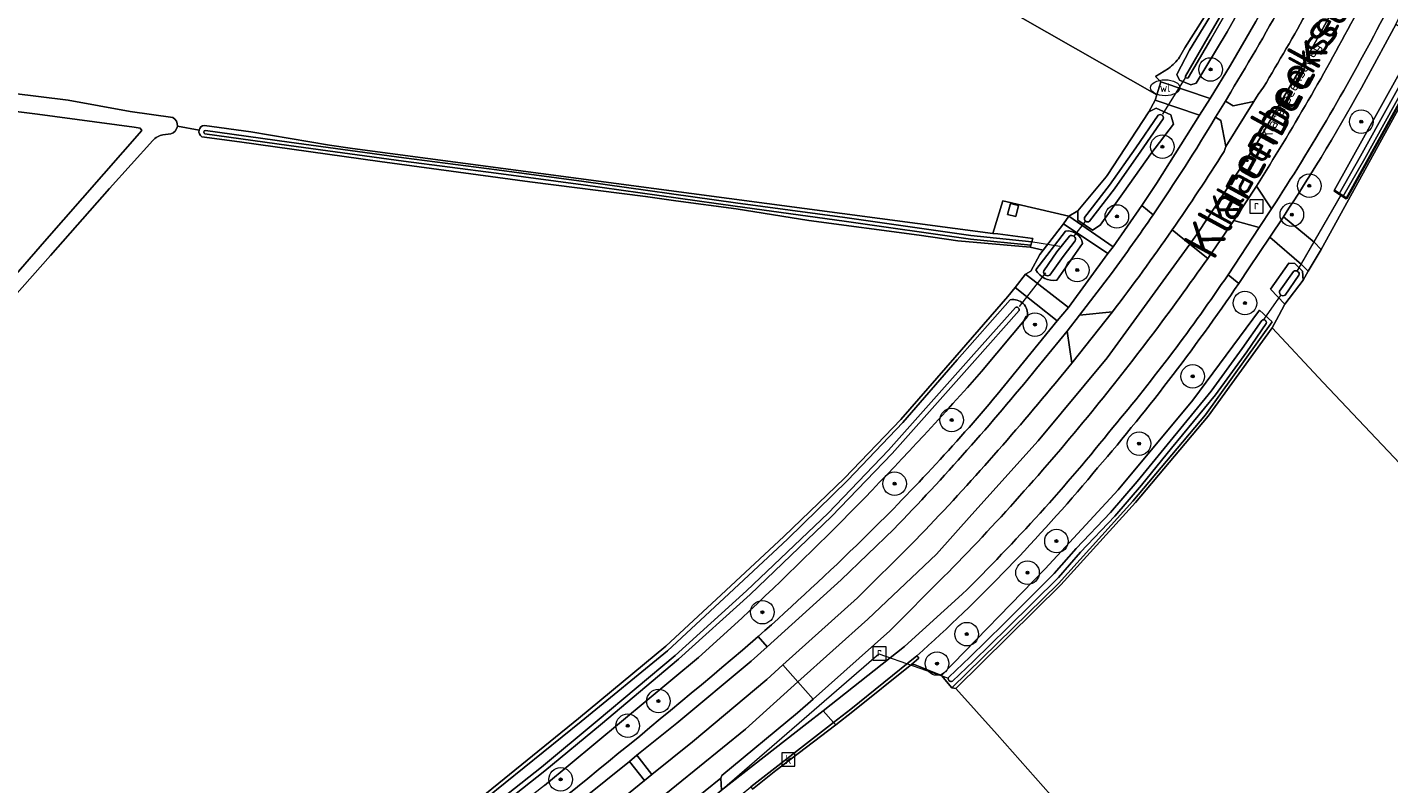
# Model space of a CAD drawing. Header units: metres. Extents: x 200031 to 204075, y 460125 to 464703.
# Tile 21 of 178: x 200345 to 200576, y 463369 to 463498. Entities that reach past the tile are written whole.
import ezdxf
from ezdxf.enums import TextEntityAlignment as Align

# ---------------------------------------------------------------- set-up
doc = ezdxf.new("R2010")
doc.units = ezdxf.units.M
doc.header["$LTSCALE"] = 2
doc.layers.get('0').update_dxf_attribs({"color": 253, "lineweight": 25})
for name, color, linetype, lineweight in [('B-WE-GK-BESCHOEIING-G', 253, 'GK-BESCHOEIING', 35), ('B-WE-GR-BOOM-S', 253, 'Continuous', 25), ('B-WE-GR-GRAS-GV', 253, 'Continuous', 13), ('B-WE-GR-HAAG-G', 253, 'GR-HAAG1', 13), ('B-WE-IE-TERREINAFSCHEIDING_KUNSTMATIG_HEKWERK-G', 253, 'IE-TERREINAFSCHEIDING-KUNSTMATIG', 18), ('B-WE-IE-TERREINAFSCHEIDING_KUNSTMATIG_HEKWERK_RASTER-G', 253, 'IE-TERREINAFSCHEIDING-KUNSTMATIG', 18), ('B-WE-KL-WATER-S', 253, 'Continuous', 25), ('B-WE-KW-KUNSTWERK_DUIKER-G', 253, 'Continuous', 18), ('B-WE-OG-BEBOUWING_LAGE TRAFO-GV', 253, 'Continuous', 18), ('B-WE-OG-TERREIN_ERF-GV', 253, 'Continuous', 18), ('B-WE-OG-TOPOGRAFIE-T18', 250, 'Continuous', 18), ('B-WE-OG-TOPOGRAFIE-T25_2000', 250, 'Continuous', 18), ('B-WE-OG-TOPOGRAFIE-T25_2500', 250, 'Continuous', 18), ('B-WE-OG-WATER_SLOOT-GV', 253, 'Continuous', 18), ('B-WE-OG-WEG-GV', 253, 'Continuous', 18), ('B-WE-RI-GWA_KOLK-S', 253, 'Continuous', 25), ('B-WE-RI-GWA_RIOOLPUT-S', 253, 'Continuous', 25), ('B-WE-VH-VERHARDING_ASFALT-GV', 253, 'Continuous', 18), ('B-WE-VH-VERHARDING_BETONSTRAATSTEEN-GV', 253, 'Continuous', 18)]:
    doc.layers.add(name, color=color, linetype=linetype, lineweight=lineweight)
doc.styles.add('NLCS-ISO', font='NLCS-ISO.ttf')
doc.styles.add('NLCS-ISO-M1000-T18', font='NLCS-ISO.ttf', dxfattribs={"height": 1.8})
doc.styles.add('NLCS-ISO-M2000-T25', font='NLCS-ISO.ttf', dxfattribs={"height": 5})
doc.styles.add('NLCS-ISO-M2500-T25', font='NLCS-ISO.ttf', dxfattribs={"height": 6.25})
doc.linetypes.add('GK-BESCHOEIING', pattern='A,30,-5,[1,NLCS.SHX,S=1,R=0,X=0,Y=0],-5', length=40)
doc.linetypes.add('GR-HAAG1', pattern='A,6,[176,NLCS.SHX,S=0.125,R=0,X=0,Y=0],-2', length=8)
doc.linetypes.add('IE-TERREINAFSCHEIDING-KUNSTMATIG', pattern='A,4,[82,NLCS.SHX,S=0.75,R=90,X=0,Y=0],4,-2', length=10)

# ---------------------------------------------------------------- blocks, each defined once
blk = doc.blocks.new('SRI-PUT_INSPECTIEPUT_RIOOLPUT-SO')
at = {"color": 0, "linetype": 'ByBlock', "lineweight": 18}
blk.add_lwpolyline([(-1.12, -1.12), (1.12, -1.12), (1.12, 1.12), (-1.12, 1.12)], close=True, dxfattribs=at)
at = {"color": 0, "linetype": 'ByBlock', "lineweight": 18, "style": 'NLCS-ISO'}
blk.add_text('r', height=1.5, dxfattribs=at).set_placement((0, 0.28), align=Align.MIDDLE_CENTER)
blk = doc.blocks.new('SKL-WATER_WATERLEIDINGPUT-SO')
at = {"color": 0, "linetype": 'ByBlock', "lineweight": 18}
blk.add_ellipse((0, 0), major_axis=(2.5, 0), ratio=0.54, dxfattribs=at)
at = {"color": 0, "linetype": 'ByBlock', "lineweight": 18, "style": 'NLCS-ISO'}
blk.add_text('wl', height=1.5, dxfattribs=at).set_placement((0, 0), align=Align.MIDDLE_CENTER)
blk = doc.blocks.new('SRI-KOLK-SO')
at = {"color": 0, "linetype": 'ByBlock', "lineweight": 18}
blk.add_lwpolyline([(-1.125, -1.125), (1.125, -1.125), (1.125, 1.125), (-1.125, 1.125)], close=True, dxfattribs=at)
at = {"color": 0, "linetype": 'ByBlock', "lineweight": 18, "style": 'NLCS-ISO'}
blk.add_text('k', height=1.5, dxfattribs=at).set_placement((0, 0), align=Align.MIDDLE_CENTER)
blk = doc.blocks.new('SGR-BOOM_01-SO')
at = {"linetype": 'ByBlock', "lineweight": 18}
h = blk.add_hatch(color=0, dxfattribs=at)
h.dxf.hatch_style = 1
edge = h.paths.add_edge_path()
edge.add_arc((0, 0), 0.25, 0, 360)
at = {"color": 0, "linetype": 'ByBlock', "lineweight": 18}
for radius in [2, 0.25]:
    blk.add_circle((0, 0), radius, dxfattribs=at)

msp = doc.modelspace()

# ---------------------------------------------------------------- linework, layer by layer
at = {"layer": 'B-WE-GK-BESCHOEIING-G', "flags": 128}
msp.add_lwpolyline([(200580.021, 463494.364), (200582.118, 463493.139), (200568.558, 463468.629), (200566.425, 463470)], dxfattribs=at)
at = {"layer": 'B-WE-GR-GRAS-GV', "flags": 128}
for points in [[(200244.1, 463648.164), (200238.712, 463637.043), (200222.447, 463604.894), (200210.819, 463582.789), (200199.042, 463559.916), (200185.217, 463532.699), (200174.258, 463510.746), (200172.132, 463506.46), (200195.101, 463503.714), (200221.955, 463500.159), (200245.909, 463497.423), (200263.319, 463495.591), (200274.943, 463494.528), (200283.962, 463493.372), (200314.257, 463489.932), (200351.431, 463485.302), (200362.012, 463483.394), (200369.256, 463482.372)], [(200374.597, 463481.033), (200382.493, 463479.95), (200395.845, 463477.682), (200399.726, 463477.117), (200508.47, 463462.697), (200510.189, 463468.253), (200521.4, 463465.641), (200521.403, 463465.645), (200522.915, 463466.534), (200527.703, 463472.296), (200527.9, 463472.533), (200534.953, 463483.355), (200536.051, 463485.302), (200536.33, 463486.205), (200480.688, 463517.995)], [(200324.804, 463435.298), (200347.459, 463461.322), (200363.988, 463480.196), (200363.693, 463480.559), (200362.653, 463480.717), (200346.249, 463482.966), (200288.834, 463490.109)], [(200373.68, 463480.225), (200370.007, 463480.933), (200370.001, 463480.879)], [(200370.007, 463480.933), (200373.68, 463480.225)], [(200365.807, 463478.47), (200358.483, 463470.346), (200348.462, 463458.938), (200335.727, 463444.61), (200330.438, 463438.959), (200301.892, 463406.264), (200301.532, 463405.851), (200301.517, 463405.834), (200300.813, 463406.641), (200298.121, 463403.548), (200298.899, 463403.096), (200295.6, 463399.234), (200292.543, 463392.725), (200290.318, 463388.845), (200279.867, 463369.266), (200268.688, 463345.092), (200277.952, 463339.003), (200297.734, 463326.626), (200323.043, 463309.857), (200335.672, 463301.853), (200339.82, 463299.568), (200342.965, 463297.691), (200346.347, 463298.314)], [(200368.901, 463479.626), (200367.549, 463479.452)], [(200405.957, 463354.261), (200438.102, 463380.334), (200452.956, 463392.628), (200462.347, 463401.356), (200472.978, 463411.237), (200483.314, 463421.142), (200492.852, 463431.078), (200502.05, 463441.607), (200511.036, 463451.982), (200512.282, 463453.537), (200514.006, 463455.783), (200514.923, 463456.265), (200516.44, 463459.106), (200517.019, 463459.856), (200514.819, 463460.369), (200502.539, 463461.458), (200495.968, 463462.398), (200477.245, 463464.912), (200464.914, 463466.862), (200454.629, 463468.204), (200449.494, 463468.97), (200429.828, 463471.463), (200404.382, 463474.897), (200380.526, 463478.239), (200374.167, 463479.104)], [(200753.187, 463243.647), (200654.357, 463347.711), (200623.138, 463381.908), (200611.749, 463393.687), (200608.698, 463390.797), (200564.56, 463437.384), (200555.942, 463446.684), (200545.048, 463431.67), (200532.709, 463416.991), (200520.06, 463403.016), (200502.196, 463385.424), (200509.23, 463377.608), (200528.739, 463355.542), (200518.212, 463344.663), (200516.718, 463343.004), (200530.077, 463330.976)]]:
    msp.add_lwpolyline(points, dxfattribs=at)
at = {"layer": 'B-WE-GR-GRAS-GV'}
for points in [[(200370.001, 463480.879, -0.3040486), (200368.901, 463479.626)], [(200369.256, 463482.372, -0.2945932), (200370.007, 463480.933)], [(200373.68, 463480.225, -0.326002), (200374.597, 463481.033)], [(200367.549, 463479.452, 0.1492261), (200365.807, 463478.47)], [(200374.167, 463479.104, -0.3257429), (200373.68, 463480.225)]]:
    msp.add_lwpolyline(points, format="xyb", dxfattribs=at)
at = {"layer": 'B-WE-GR-GRAS-GV', "flags": 128}
for points in [[(200508.47, 463462.697), (200509.314, 463462.602), (200515.253, 463461.858), (200515.08, 463461.264), (200514.915, 463460.697), (200514.819, 463460.369), (200517.019, 463459.856), (200520.464, 463464.316), (200521.4, 463465.641), (200510.189, 463468.253)], [(200512.833, 463467.449), (200512.364, 463465.57), (200510.995, 463465.912), (200511.465, 463467.791)]]:
    msp.add_lwpolyline(points, close=True, dxfattribs=at)
at = {"layer": 'B-WE-GR-HAAG-G', "flags": 128}
for points in [[(200557.093, 463523.185), (200550.422, 463509.937), (200545.886, 463501.765), (200541.103, 463494.225), (200540.198, 463492.614)], [(200583.182, 463494.454), (200564.215, 463459.993)], [(200538.331, 463490.694), (200536.121, 463489.331)]]:
    msp.add_lwpolyline(points, dxfattribs=at)
at = {"layer": 'B-WE-GR-HAAG-G'}
msp.add_lwpolyline([(200540.198, 463492.614, -0.0584756), (200538.331, 463490.694)], format="xyb", dxfattribs=at)
at = {"layer": 'B-WE-IE-TERREINAFSCHEIDING_KUNSTMATIG_HEKWERK-G', "flags": 128}
msp.add_lwpolyline([(200514.923, 463456.265), (200514.006, 463455.783)], dxfattribs=at)
at = {"layer": 'B-WE-IE-TERREINAFSCHEIDING_KUNSTMATIG_HEKWERK_RASTER-G', "flags": 128}
for points in [[(200516.44, 463459.106), (200514.923, 463456.265)], [(200511.036, 463451.982), (200502.05, 463441.607), (200492.852, 463431.078), (200483.314, 463421.142), (200472.978, 463411.237), (200462.347, 463401.356)], [(200555.942, 463446.684), (200545.048, 463431.67), (200532.709, 463416.991), (200520.06, 463403.016), (200502.196, 463385.424)], [(200462.347, 463401.356), (200452.956, 463392.628), (200438.102, 463380.334), (200405.957, 463354.261), (200393.313, 463344.558), (200385.771, 463338.136)]]:
    msp.add_lwpolyline(points, dxfattribs=at)
at = {"layer": 'B-WE-KW-KUNSTWERK_DUIKER-G', "flags": 128}
for points in [[(200537.329, 463482.937), (200541.194, 463489.124)], [(200560.125, 463456.178), (200567.706, 463469.3)], [(200522.217, 463462.176), (200524.21, 463464.713)], [(200514.957, 463461.341), (200519.867, 463460.549)], [(200513.026, 463450.303), (200517.51, 463455.986)], [(200554.589, 463448.123), (200557.431, 463452.266)], [(200456.659, 463348.658), (200455.315, 463362.067), (200489.117, 463391.34), (200500.8, 463387.214)]]:
    msp.add_lwpolyline(points, dxfattribs=at)
at = {"layer": 'B-WE-OG-BEBOUWING_LAGE TRAFO-GV', "flags": 128}
msp.add_lwpolyline([(200512.833, 463467.449), (200511.465, 463467.791), (200510.995, 463465.912), (200512.364, 463465.57)], close=True, dxfattribs=at)
at = {"layer": 'B-WE-OG-TERREIN_ERF-GV', "flags": 128}
for points in [[(200540.198, 463492.614), (200541.103, 463494.225), (200545.886, 463501.765), (200550.422, 463509.937), (200557.093, 463523.185), (200557.414, 463523.664), (200555.749, 463523.98), (200535.834, 463527.762), (200524.203, 463529.889), (200522.668, 463530.17), (200518.475, 463530.886), (200517.303, 463531.086), (200512.821, 463531.883), (200493.247, 463535.364), (200480.955, 463537.805), (200474.764, 463521.718), (200480.688, 463517.995), (200536.33, 463486.205), (200537.012, 463488.409)], [(200585.075, 463497.788), (200583.182, 463494.454), (200564.215, 463459.993), (200562.057, 463456.266), (200561.19, 463454.767), (200558.098, 463450.67), (200557.063, 463448.756), (200555.942, 463446.684), (200564.56, 463437.384), (200608.698, 463390.797), (200611.749, 463393.687), (200623.138, 463381.908)], [(200537.012, 463488.409), (200536.121, 463489.331), (200538.331, 463490.694)], [(200528.739, 463355.542), (200509.23, 463377.608), (200502.196, 463385.424), (200501.539, 463385.566), (200499.776, 463387.66), (200495.316, 463389.449), (200494.74, 463389.589), (200484.726, 463381.503), (200481.794, 463379.257), (200471.653, 463371.489), (200467.686, 463368.35)]]:
    msp.add_lwpolyline(points, dxfattribs=at)
at = {"layer": 'B-WE-OG-TERREIN_ERF-GV'}
msp.add_lwpolyline([(200538.331, 463490.694, 0.0583795), (200540.198, 463492.614)], format="xyb", dxfattribs=at)
at = {"layer": 'B-WE-OG-WATER_SLOOT-GV', "flags": 128}
for points in [[(200541.175, 463489.391), (200544.999, 463495.961), (200549.291, 463503.351), (200555.737, 463515.457), (200558.85, 463521.972), (200557.481, 463522.581), (200552.703, 463512.578), (200546.516, 463501.403), (200541.863, 463493.795), (200539.718, 463489.673), (200540.174, 463488.691), (200542.123, 463487.943), (200543.021, 463488.207), (200548.297, 463496.9), (200555.02, 463508.972), (200560.745, 463520.106), (200560.732, 463521.136), (200559.357, 463521.747), (200556.232, 463515.207), (200549.776, 463503.081), (200545.478, 463495.683), (200541.654, 463489.112)], [(200559.357, 463521.747), (200558.85, 463521.972), (200555.737, 463515.457), (200549.291, 463503.351), (200544.999, 463495.961), (200541.175, 463489.391)], [(200541.654, 463489.112), (200545.478, 463495.683), (200549.776, 463503.081), (200556.232, 463515.207), (200559.357, 463521.747)], [(200369.256, 463482.372), (200362.012, 463483.394), (200351.431, 463485.302), (200314.257, 463489.932), (200283.962, 463493.372), (200274.943, 463494.528), (200263.319, 463495.591), (200245.909, 463497.423), (200221.955, 463500.159), (200195.101, 463503.714), (200172.132, 463506.46)], [(200171.095, 463504.661), (200288.834, 463490.109), (200346.249, 463482.966), (200362.653, 463480.717), (200363.693, 463480.559), (200363.988, 463480.196), (200347.459, 463461.322), (200324.804, 463435.298), (200306.705, 463414.621), (200300.147, 463407.406), (200300.813, 463406.641), (200301.517, 463405.834), (200301.532, 463405.851), (200301.892, 463406.264), (200330.438, 463438.959), (200335.727, 463444.61), (200348.462, 463458.938), (200358.483, 463470.346), (200365.807, 463478.47)], [(200370.001, 463480.879), (200370.007, 463480.933)], [(200515.08, 463461.264), (200515.253, 463461.858), (200509.314, 463462.602), (200508.47, 463462.697), (200399.726, 463477.117), (200395.845, 463477.682), (200382.493, 463479.95), (200374.597, 463481.033)], [(200524.078, 463465.397), (200528.292, 463470.872), (200532.779, 463477.252), (200536.58, 463482.758)], [(200536.58, 463482.758), (200532.779, 463477.252), (200528.292, 463470.872), (200524.078, 463465.397)], [(200537.436, 463482.167), (200533.632, 463476.658), (200529.13, 463470.255), (200524.902, 463464.762)], [(200524.902, 463464.762), (200529.13, 463470.255), (200533.632, 463476.658), (200537.436, 463482.167)], [(200367.549, 463479.452), (200368.901, 463479.626)], [(200374.167, 463479.104), (200380.526, 463478.239), (200404.382, 463474.897), (200429.828, 463471.463), (200449.494, 463468.97), (200454.629, 463468.204), (200464.914, 463466.862), (200477.245, 463464.912), (200495.968, 463462.398), (200502.539, 463461.458), (200514.819, 463460.369), (200514.915, 463460.697), (200504.688, 463461.749), (200483.248, 463464.803), (200464.709, 463467.316), (200438.939, 463470.961), (200424.164, 463472.933), (200408.381, 463474.954), (200388.928, 463477.598), (200374.683, 463479.596)], [(200374.683, 463479.596), (200388.928, 463477.598), (200408.381, 463474.954), (200424.164, 463472.933), (200438.939, 463470.961), (200464.709, 463467.316), (200483.248, 463464.803), (200504.688, 463461.749), (200514.915, 463460.697)], [(200374.764, 463480.171), (200389.007, 463478.173), (200408.457, 463475.531), (200424.239, 463473.51), (200439.018, 463471.537), (200464.789, 463467.892), (200483.328, 463465.379), (200504.759, 463462.326), (200515.08, 463461.264)], [(200514.915, 463460.697), (200515.08, 463461.264), (200504.759, 463462.326), (200483.328, 463465.379), (200464.789, 463467.892), (200439.018, 463471.537), (200424.239, 463473.51), (200408.457, 463475.531), (200389.007, 463478.173), (200374.764, 463480.171)], [(200520.852, 463463.104), (200515.806, 463456.496)], [(200517.117, 463456.352), (200519.376, 463459.569), (200521.485, 463462.255)], [(200521.485, 463462.255), (200519.376, 463459.569), (200517.117, 463456.352)], [(200522.494, 463461.462), (200520.407, 463458.803), (200518.168, 463455.614)], [(200518.168, 463455.614), (200520.407, 463458.803), (200522.494, 463461.462)], [(200519.342, 463454.779), (200523.718, 463461.012)], [(200557.192, 463452.866), (200559.559, 463456.229)], [(200559.559, 463456.229), (200557.192, 463452.866)], [(200560.47, 463455.587), (200558.102, 463452.225)], [(200558.102, 463452.225), (200560.47, 463455.587)], [(200511.438, 463451.429), (200502.439, 463441.227), (200493.202, 463430.601), (200483.832, 463420.812), (200473.612, 463410.813), (200462.853, 463400.781), (200453.225, 463391.804), (200438.565, 463379.801), (200406.32, 463353.811)], [(200348.331, 463296.69), (200354.562, 463303.434), (200363.918, 463313.558), (200369.676, 463319.507), (200375.864, 463325.324), (200384.622, 463333.278), (200394.145, 463341.631), (200406.761, 463352.001), (200420.5, 463363.123), (200431.852, 463372.073), (200441.317, 463379.914), (200454.554, 463391.022), (200466.679, 463401.991), (200480.505, 463415.198), (200490.76, 463425.919), (200504.819, 463441.677), (200512.308, 463450.144)], [(200512.308, 463450.144), (200504.819, 463441.677), (200490.76, 463425.919), (200480.505, 463415.198), (200466.679, 463401.991), (200454.554, 463391.022), (200441.317, 463379.914), (200431.852, 463372.073), (200420.5, 463363.123), (200406.761, 463352.001), (200394.145, 463341.631), (200384.622, 463333.278), (200375.864, 463325.324), (200369.676, 463319.507), (200363.918, 463313.558), (200354.562, 463303.434), (200348.331, 463296.69)], [(200512.932, 463449.591), (200505.443, 463441.124), (200491.373, 463425.353), (200481.095, 463414.608), (200467.247, 463401.381), (200455.101, 463390.394), (200441.851, 463379.274), (200432.376, 463371.424), (200421.02, 463362.472), (200407.288, 463351.355), (200394.685, 463340.996), (200385.177, 463332.656), (200376.43, 463324.712), (200370.261, 463318.913), (200364.523, 463312.985), (200355.174, 463302.868), (200348.943, 463296.124)], [(200348.943, 463296.124), (200355.174, 463302.868), (200364.523, 463312.985), (200370.261, 463318.913), (200376.43, 463324.712), (200385.177, 463332.656), (200394.685, 463340.996), (200407.288, 463351.355), (200421.02, 463362.472), (200432.376, 463371.424), (200441.851, 463379.274), (200455.101, 463390.394), (200467.247, 463401.381), (200481.095, 463414.608), (200491.373, 463425.353), (200505.443, 463441.124), (200512.932, 463449.591)], [(200506.581, 463439.245), (200514.357, 463448.599)], [(200500.987, 463387.38), (200504.566, 463390.742), (200510.335, 463396.396), (200518.926, 463404.947), (200522.661, 463409.201), (200528.488, 463415.333), (200533.019, 463420.576), (200538.098, 463426.829), (200545.57, 463435.891), (200550.833, 463443.15), (200554.141, 463447.934)], [(200554.141, 463447.934), (200550.833, 463443.15), (200545.57, 463435.891), (200538.098, 463426.829), (200533.019, 463420.576), (200528.488, 463415.333), (200522.661, 463409.201), (200518.926, 463404.947), (200510.335, 463396.396), (200504.566, 463390.742), (200500.987, 463387.38)], [(200554.917, 463447.397), (200551.603, 463442.605), (200546.317, 463435.313), (200538.828, 463426.231), (200533.742, 463419.97), (200529.188, 463414.699), (200523.358, 463408.564), (200519.614, 463404.301), (200510.998, 463395.725), (200505.219, 463390.061), (200501.633, 463386.692)], [(200501.633, 463386.692), (200505.219, 463390.061), (200510.998, 463395.725), (200519.614, 463404.301), (200523.358, 463408.564), (200529.188, 463414.699), (200533.742, 463419.97), (200538.828, 463426.231), (200546.317, 463435.313), (200551.603, 463442.605), (200554.917, 463447.397)], [(200432.363, 463368.954), (200458.496, 463390.672), (200465.837, 463397.39)]]:
    msp.add_lwpolyline(points, dxfattribs=at)
for points in [[(200567.289, 463469.444), (200570.939, 463475.839), (200580.916, 463493.841), (200580.021, 463494.364), (200566.425, 463470)], [(200567.97, 463469.007), (200571.643, 463475.443), (200581.613, 463493.434), (200580.916, 463493.841), (200570.939, 463475.839), (200567.289, 463469.444)], [(200567.97, 463469.007), (200568.558, 463468.629), (200582.118, 463493.139), (200581.613, 463493.434), (200571.643, 463475.443)], [(200522.915, 463466.534), (200522.947, 463464.941), (200525.41, 463463.235), (200526.736, 463464.093), (200530.805, 463469.809), (200535.344, 463476.187), (200539.178, 463481.229), (200538.731, 463482.828), (200536.219, 463483.965), (200534.953, 463483.355), (200527.9, 463472.533), (200527.703, 463472.296)], [(200558.098, 463450.67), (200561.19, 463454.767), (200561.07, 463456.276), (200559.759, 463457.612), (200558.776, 463457.643), (200555.622, 463453.205)], [(200499.776, 463387.66), (200501.539, 463385.566), (200519.641, 463403.257), (200532.267, 463417.212), (200544.608, 463431.905), (200555.924, 463447.698), (200553.763, 463449.655), (200542.444, 463434.359), (200529.783, 463419.136), (200517.393, 463405.741)]]:
    msp.add_lwpolyline(points, close=True, dxfattribs=at)
at = {"layer": 'B-WE-OG-WATER_SLOOT-GV'}
for points in [[(200541.654, 463489.112, -0.6855548), (200541.175, 463489.391)], [(200541.175, 463489.391, 0.6855548), (200541.654, 463489.112)], [(200536.58, 463482.758, -0.7266406), (200537.436, 463482.167)], [(200537.436, 463482.167, 0.7266406), (200536.58, 463482.758)], [(200368.901, 463479.626, 0.3040486), (200370.001, 463480.879)], [(200370.007, 463480.933, 0.2945932), (200369.256, 463482.372)], [(200374.597, 463481.033, 0.326002), (200373.68, 463480.225)], [(200365.807, 463478.47, -0.1492261), (200367.549, 463479.452)], [(200373.68, 463480.225, 0.3257429), (200374.167, 463479.104)], [(200374.683, 463479.596, -0.8426961), (200374.764, 463480.171)], [(200374.764, 463480.171, 0.8426961), (200374.683, 463479.596)], [(200524.902, 463464.762, -0.749092), (200524.078, 463465.397)], [(200524.078, 463465.397, 0.749092), (200524.902, 463464.762)], [(200523.718, 463461.012, 0.3997653), (200520.852, 463463.104)], [(200521.485, 463462.255, -0.7018742), (200522.494, 463461.462)], [(200522.494, 463461.462, 0.7018742), (200521.485, 463462.255)], [(200515.806, 463456.496, 0.3331367), (200519.342, 463454.779)], [(200518.168, 463455.614, -0.6853241), (200517.117, 463456.352)], [(200517.117, 463456.352, 0.6853241), (200518.168, 463455.614)], [(200559.559, 463456.229, -0.7701361), (200560.47, 463455.587)], [(200560.47, 463455.587, 0.7701361), (200559.559, 463456.229)], [(200558.102, 463452.225, -0.7305504), (200557.192, 463452.866)], [(200557.192, 463452.866, 0.7305504), (200558.102, 463452.225)], [(200514.357, 463448.599, 0.5241451), (200511.438, 463451.429)], [(200512.308, 463450.144, -0.6688333), (200512.932, 463449.591)], [(200512.932, 463449.591, 0.6688333), (200512.308, 463450.144)], [(200554.141, 463447.934, -0.7569957), (200554.917, 463447.397)], [(200554.917, 463447.397, 0.7569957), (200554.141, 463447.934)], [(200465.837, 463397.39, 0.0246508), (200506.581, 463439.245)], [(200501.633, 463386.692, -0.8274394), (200500.987, 463387.38)], [(200500.987, 463387.38, 0.8274394), (200501.633, 463386.692)]]:
    msp.add_lwpolyline(points, format="xyb", dxfattribs=at)
at = {"layer": 'B-WE-OG-WEG-GV', "flags": 128}
for points in [[(200564.081, 463524.525), (200559.09, 463526.164), (200557.414, 463523.664), (200557.093, 463523.185), (200550.422, 463509.937), (200545.886, 463501.765), (200541.103, 463494.225), (200540.198, 463492.614)], [(200537.012, 463488.409), (200545.397, 463485.6), (200548.82, 463491.261), (200553.173, 463498.661), (200557.213, 463506.042), (200564.048, 463519.201), (200565.242, 463521.735)], [(200557.824, 463465.533), (200563.03, 463461.23), (200564.215, 463459.993), (200583.182, 463494.454), (200576.902, 463498.174), (200571.902, 463488.903)], [(200538.331, 463490.694), (200536.121, 463489.331), (200537.012, 463488.409)], [(200548.879, 463486.696), (200547.987, 463485.143), (200549.323, 463484.355), (200552.83, 463485.112), (200553.548, 463486.297), (200554.446, 463487.512)], [(200547.76, 463476.616), (200548.07, 463477.449), (200547.194, 463481.877), (200546.312, 463482.419)], [(200553.249, 463470.744), (200555.828, 463466.89)], [(200548.431, 463455.677), (200553.706, 463463.723), (200549.404, 463464.911), (200544.97, 463458.451)], [(200529.783, 463419.136), (200542.444, 463434.359), (200553.763, 463449.655), (200555.924, 463447.698), (200544.608, 463431.905), (200532.267, 463417.212), (200519.641, 463403.257), (200501.539, 463385.566), (200502.196, 463385.424), (200520.06, 463403.016), (200532.709, 463416.991), (200545.048, 463431.67), (200555.942, 463446.684), (200557.063, 463448.756), (200558.098, 463450.67), (200555.622, 463453.205), (200558.776, 463457.643), (200559.759, 463457.612), (200561.07, 463456.276), (200561.19, 463454.767), (200562.057, 463456.266), (200560.89, 463457.448), (200555.507, 463462.058), (200552.026, 463456.836), (200550.258, 463454.212)], [(200515.806, 463456.496), (200520.852, 463463.104)], [(200523.718, 463461.012), (200519.342, 463454.779)], [(200528.627, 463455.914), (200523.228, 463448.807), (200528.794, 463449.382)], [(200509.226, 463435.333), (200519.394, 463447.849), (200512.282, 463453.537), (200511.036, 463451.982), (200502.05, 463441.607), (200492.852, 463431.078), (200483.314, 463421.142), (200472.978, 463411.237), (200462.347, 463401.356), (200452.956, 463392.628), (200438.102, 463380.334), (200405.957, 463354.261), (200393.313, 463344.558), (200385.771, 463338.136)], [(200346.565, 463296.208), (200346.924, 463297.589), (200356.227, 463308.352), (200368.343, 463320.822), (200380.577, 463332.507), (200386.264, 463337.534), (200393.679, 463344.088), (200406.32, 463353.811), (200438.565, 463379.801), (200453.225, 463391.804), (200462.853, 463400.781), (200473.612, 463410.813), (200483.832, 463420.812), (200493.202, 463430.601), (200502.439, 463441.227), (200511.438, 463451.429)], [(200514.357, 463448.599), (200506.581, 463439.245)], [(200519.068, 463437.243), (200521.89, 463440.657), (200521.096, 463446.106), (200515.915, 463439.772)], [(200495.59, 463390.976), (200495.749, 463390.796), (200495.945, 463390.575), (200494.74, 463389.589), (200495.316, 463389.449), (200499.776, 463387.66), (200517.393, 463405.741), (200529.783, 463419.136)], [(200491.694, 463412.51), (200482.755, 463403.888), (200470.133, 463392.508), (200467.451, 463390.09), (200454.822, 463379.542), (200448.052, 463374.106), (200450.602, 463370.837), (200457.455, 463376.365), (200470.092, 463386.948)], [(200470.092, 463386.948), (200472.846, 463389.426), (200485.506, 463400.815), (200494.636, 463409.855)], [(200500.118, 463404.37), (200491.012, 463395.2), (200477.951, 463383.624), (200475.301, 463381.275), (200462.462, 463370.664), (200462.266, 463370.216), (200462.419, 463368.166), (200476.894, 463379.46), (200479.68, 463381.66), (200493.497, 463392.57), (200503.259, 463401.429)], [(200465.837, 463397.39), (200458.496, 463390.672), (200432.363, 463368.954), (200421.44, 463360.436), (200399.987, 463343.168), (200389.763, 463334.179), (200389.335, 463333.784), (200383.95, 463328.812), (200379.702, 463324.891), (200368.672, 463314.355), (200360.025, 463305.546), (200349.777, 463294.303), (200348.529, 463294.328), (200346.565, 463296.208)], [(200465.959, 463391.916), (200468.607, 463394.243)], [(200429.654, 463353.791), (200449.338, 463369.798), (200446.769, 463373.053), (200426.947, 463357.139)]]:
    msp.add_lwpolyline(points, dxfattribs=at)
for points in [[(200558.85, 463521.972), (200559.357, 463521.747), (200560.732, 463521.136), (200560.745, 463520.106), (200555.02, 463508.972), (200548.297, 463496.9), (200543.021, 463488.207), (200542.123, 463487.943), (200540.174, 463488.691), (200539.718, 463489.673), (200541.863, 463493.795), (200546.516, 463501.403), (200552.703, 463512.578), (200557.481, 463522.581)], [(200568.558, 463468.629), (200567.97, 463469.007), (200567.289, 463469.444), (200566.425, 463470), (200580.021, 463494.364), (200580.916, 463493.841), (200581.613, 463493.434), (200582.118, 463493.139)], [(200533.77, 463467.431), (200536.283, 463471.183), (200543.598, 463482.761), (200536.051, 463485.302), (200534.953, 463483.355), (200536.219, 463483.965), (200538.731, 463482.828), (200539.178, 463481.229), (200535.344, 463476.187), (200530.805, 463469.809), (200526.736, 463464.093), (200525.41, 463463.235), (200522.947, 463464.941), (200522.915, 463466.534), (200521.403, 463465.645), (200528.898, 463460.446)], [(200528.013, 463459.314), (200520.464, 463464.316), (200517.019, 463459.856), (200516.44, 463459.106), (200514.923, 463456.265), (200514.006, 463455.783), (200521.314, 463450.138)]]:
    msp.add_lwpolyline(points, close=True, dxfattribs=at)
at = {"layer": 'B-WE-OG-WEG-GV'}
for points in [[(200567.166, 463519.928, -0.0220841), (200548.879, 463486.696)], [(200554.446, 463487.512, 0.016888), (200569.265, 463514.199)], [(200570.277, 463500.144, -0.0197715), (200553.249, 463470.744)], [(200555.828, 463466.89, 0.0248626), (200574.809, 463499.359)], [(200540.198, 463492.614, -0.0583795), (200538.331, 463490.694)], [(200571.902, 463488.903, -0.0204832), (200557.824, 463465.533)], [(200546.312, 463482.419, -0.0148331), (200535.708, 463465.878)], [(200538.939, 463463.287, 0.0110188), (200547.76, 463476.616)], [(200535.708, 463465.878, -0.0091959), (200528.627, 463455.914)], [(200520.852, 463463.104, -0.3997653), (200523.718, 463461.012)], [(200528.794, 463449.382, 0.0117763), (200538.939, 463463.287)], [(200544.97, 463458.451, -0.0186161), (200525.28, 463432.423)], [(200519.342, 463454.779, -0.3331367), (200515.806, 463456.496)], [(200528.882, 463429.754, 0.0253829), (200548.431, 463455.677)], [(200550.258, 463454.212, -0.0286686), (200525.455, 463421.912)], [(200511.438, 463451.429, -0.5241451), (200514.357, 463448.599)], [(200506.581, 463439.245, -0.0246508), (200465.837, 463397.39)], [(200515.915, 463439.772, -0.0213884), (200491.694, 463412.51)], [(200494.636, 463409.855, 0.0199471), (200519.068, 463437.243)], [(200486.393, 463410.786, 0.0245465), (200509.226, 463435.333)], [(200525.28, 463432.423, -0.0242192), (200500.118, 463404.37)], [(200503.259, 463401.429, 0.0301803), (200528.882, 463429.754)], [(200525.455, 463421.912, -0.036101), (200495.59, 463390.976)], [(200468.607, 463394.243, 0.0123218), (200486.393, 463410.786)], [(200409.464, 463346.161, 0.0104085), (200465.959, 463391.916)]]:
    msp.add_lwpolyline(points, format="xyb", dxfattribs=at)
at = {"layer": 'B-WE-VH-VERHARDING_ASFALT-GV', "flags": 128}
for points in [[(200562.329, 463493.457), (200571.886, 463510.965), (200585.357, 463539.513), (200589.548, 463548.685), (200586.042, 463550.367), (200583.294, 463544.411), (200578.281, 463533.331), (200577.072, 463531.149), (200577.492, 463531.061), (200574.042, 463522.946), (200569.433, 463514.128), (200569.265, 463514.199)], [(200573.546, 463506.563), (200576.682, 463512.959), (200577.414, 463513.966), (200578.051, 463515.08), (200581.995, 463523.114), (200589.978, 463540.926), (200592.859, 463547.095), (200589.548, 463548.685), (200585.357, 463539.513), (200571.886, 463510.965), (200562.329, 463493.457), (200553.348, 463478.091), (200543.338, 463462.849), (200541.92, 463460.898), (200544.97, 463458.451), (200549.404, 463464.911), (200553.249, 463470.744)], [(200565.242, 463521.735), (200564.048, 463519.201), (200557.213, 463506.042), (200553.173, 463498.661), (200548.82, 463491.261), (200545.397, 463485.6), (200543.598, 463482.761), (200536.283, 463471.183), (200533.77, 463467.431), (200535.708, 463465.878)], [(200571.902, 463488.903), (200576.902, 463498.174), (200578.588, 463501.498)], [(200538.939, 463463.287), (200541.92, 463460.898), (200543.338, 463462.849), (200553.348, 463478.091), (200562.329, 463493.457)], [(200554.446, 463487.512), (200553.548, 463486.297), (200552.83, 463485.112), (200548.07, 463477.449), (200547.76, 463476.616)], [(200546.312, 463482.419), (200547.987, 463485.143), (200548.879, 463486.696)], [(200535.708, 463465.878), (200533.77, 463467.431), (200528.898, 463460.446), (200528.013, 463459.314), (200521.314, 463450.138), (200519.394, 463447.849), (200509.226, 463435.333)], [(200555.828, 463466.89), (200553.706, 463463.723), (200548.431, 463455.677), (200550.258, 463454.212), (200552.026, 463456.836), (200555.507, 463462.058), (200557.824, 463465.533)], [(200516.19, 463427.503), (200527.889, 463441.592), (200541.92, 463460.898), (200538.939, 463463.287)], [(200544.97, 463458.451), (200541.92, 463460.898), (200527.889, 463441.592), (200516.19, 463427.503), (200504.903, 463414.98), (200498.929, 463408.224), (200487.271, 463397.225), (200475.386, 463386.54), (200477.951, 463383.624), (200491.012, 463395.2), (200500.118, 463404.37)], [(200515.915, 463439.772), (200521.096, 463446.106), (200523.228, 463448.807), (200528.627, 463455.914)], [(200550.258, 463454.212), (200548.431, 463455.677)], [(200528.794, 463449.382), (200521.89, 463440.657), (200519.068, 463437.243)], [(200494.636, 463409.855), (200485.506, 463400.815), (200472.846, 463389.426), (200475.386, 463386.54), (200487.271, 463397.225), (200498.929, 463408.224), (200504.903, 463414.98), (200516.19, 463427.503)], [(200468.607, 463394.243), (200470.133, 463392.508), (200482.755, 463403.888), (200491.694, 463412.51)], [(200503.259, 463401.429), (200493.497, 463392.57), (200479.68, 463381.66), (200481.445, 463379.654), (200484.357, 463381.913), (200495.59, 463390.976)], [(200446.769, 463373.053), (200448.052, 463374.106), (200454.822, 463379.542), (200467.451, 463390.09), (200470.133, 463392.508), (200468.607, 463394.243), (200465.959, 463391.916)], [(200439.114, 463356.36), (200466.468, 463378.523), (200475.386, 463386.54), (200472.846, 463389.426), (200470.092, 463386.948), (200457.455, 463376.365), (200450.602, 463370.837), (200449.338, 463369.798), (200429.654, 463353.791)], [(200452.52, 463362.544), (200454.33, 463363.746), (200462.266, 463370.216), (200462.462, 463370.664), (200475.301, 463381.275), (200477.951, 463383.624), (200475.386, 463386.54), (200466.468, 463378.523), (200439.114, 463356.36), (200422.801, 463343.465), (200400.102, 463324.351), (200398.39, 463322.731), (200400.771, 463319.824)], [(200458.685, 463361.418), (200464.13, 463365.991), (200467.366, 463368.728), (200481.445, 463379.654), (200479.68, 463381.66), (200476.894, 463379.46), (200462.419, 463368.166), (200456.044, 463362.696), (200421.099, 463332.921)], [(200426.947, 463357.139), (200446.769, 463373.053)]]:
    msp.add_lwpolyline(points, dxfattribs=at)
at = {"layer": 'B-WE-VH-VERHARDING_ASFALT-GV'}
for points in [[(200548.879, 463486.696, 0.0220841), (200567.166, 463519.928)], [(200569.265, 463514.199, -0.016888), (200554.446, 463487.512)], [(200553.249, 463470.744, 0.0197715), (200570.277, 463500.144)], [(200574.809, 463499.359, -0.0248626), (200555.828, 463466.89)], [(200557.824, 463465.533, 0.0204832), (200571.902, 463488.903)], [(200535.708, 463465.878, 0.0148331), (200546.312, 463482.419)], [(200547.76, 463476.616, -0.0110188), (200538.939, 463463.287)], [(200528.627, 463455.914, 0.0091959), (200535.708, 463465.878)], [(200538.939, 463463.287, -0.0117763), (200528.794, 463449.382)], [(200525.28, 463432.423, 0.0186161), (200544.97, 463458.451)], [(200548.431, 463455.677, -0.0253829), (200528.882, 463429.754)], [(200525.455, 463421.912, 0.0286686), (200550.258, 463454.212)], [(200491.694, 463412.51, 0.0213884), (200515.915, 463439.772)], [(200519.068, 463437.243, -0.0199471), (200494.636, 463409.855)], [(200509.226, 463435.333, -0.0245465), (200486.393, 463410.786)], [(200500.118, 463404.37, 0.0242192), (200525.28, 463432.423)], [(200528.882, 463429.754, -0.0301803), (200503.259, 463401.429)], [(200495.59, 463390.976, 0.036101), (200525.455, 463421.912)], [(200486.393, 463410.786, -0.0123218), (200468.607, 463394.243)], [(200465.959, 463391.916, -0.0104085), (200409.464, 463346.161)]]:
    msp.add_lwpolyline(points, format="xyb", dxfattribs=at)
at = {"layer": 'B-WE-VH-VERHARDING_BETONSTRAATSTEEN-GV', "flags": 128}
for points in [[(200545.397, 463485.6), (200537.012, 463488.409), (200536.33, 463486.205), (200536.051, 463485.302), (200543.598, 463482.761)], [(200552.83, 463485.112), (200549.323, 463484.355), (200547.987, 463485.143), (200546.312, 463482.419), (200547.194, 463481.877), (200548.07, 463477.449)], [(200553.249, 463470.744), (200549.404, 463464.911), (200553.706, 463463.723), (200555.828, 463466.89)], [(200521.403, 463465.645), (200521.4, 463465.641), (200520.464, 463464.316), (200528.013, 463459.314), (200528.898, 463460.446)], [(200563.03, 463461.23), (200557.824, 463465.533), (200555.507, 463462.058), (200560.89, 463457.448), (200562.057, 463456.266), (200564.215, 463459.993)], [(200514.006, 463455.783), (200512.282, 463453.537), (200519.394, 463447.849), (200521.314, 463450.138)], [(200528.794, 463449.382), (200523.228, 463448.807), (200521.096, 463446.106), (200521.89, 463440.657)], [(200494.74, 463389.589), (200495.945, 463390.575), (200495.749, 463390.796), (200495.59, 463390.976), (200484.357, 463381.913), (200481.445, 463379.654), (200481.794, 463379.257), (200484.726, 463381.503)], [(200481.794, 463379.257), (200481.445, 463379.654), (200467.366, 463368.728), (200467.533, 463368.53), (200467.686, 463368.35), (200471.653, 463371.489)], [(200448.052, 463374.106), (200446.769, 463373.053), (200449.338, 463369.798), (200450.602, 463370.837)], [(200462.419, 463368.166), (200462.266, 463370.216), (200454.33, 463363.746), (200456.044, 463362.696)]]:
    msp.add_lwpolyline(points, close=True, dxfattribs=at)

# ---------------------------------------------------------------- block references
at = {"layer": 'B-WE-GR-BOOM-S'}
for p in [(200545.461, 463490.536), (200571.048, 463481.669), (200537.282, 463477.417), (200562.22, 463470.79), (200529.548, 463465.58), (200559.258, 463465.879), (200522.82, 463456.486), (200551.295, 463450.876), (200515.636, 463447.221), (200542.427, 463438.432), (200501.498, 463431.006), (200533.316, 463427.001), (200491.805, 463420.203), (200519.287, 463410.457), (200514.375, 463405.092), (200469.353, 463398.383), (200504.057, 463394.662), (200499.005, 463389.668), (200451.699, 463383.294), (200446.484, 463379.103), (200435.087, 463369.992)]:
    msp.add_blockref('SGR-BOOM_01-SO', p, dxfattribs=at)
at = {"layer": 'B-WE-KL-WATER-S'}
msp.add_blockref('SKL-WATER_WATERLEIDINGPUT-SO', (200537.761, 463487.435), dxfattribs=at)
at = {"layer": 'B-WE-RI-GWA_KOLK-S'}
msp.add_blockref('SRI-KOLK-SO', (200473.754, 463373.375), dxfattribs=at)
at = {"layer": 'B-WE-RI-GWA_RIOOLPUT-S'}
for p in [(200553.257, 463467.256), (200489.225, 463391.367)]:
    msp.add_blockref('SRI-PUT_INSPECTIEPUT_RIOOLPUT-SO', p, dxfattribs=at)

# ---------------------------------------------------------------- texts
at = {"layer": 'B-WE-OG-TOPOGRAFIE-T18', "style": 'NLCS-ISO-M1000-T18'}
msp.add_text('Klarenbeekseweg', height=1.8, rotation=61.4, dxfattribs=at).set_placement((200559.275, 463486.822), align=Align.MIDDLE)
at = {"layer": 'B-WE-OG-TOPOGRAFIE-T25_2000', "style": 'NLCS-ISO-M2000-T25'}
msp.add_text('Klarenbeekseweg', height=5, rotation=61.4, dxfattribs=at).set_placement((200559.275, 463486.822), align=Align.MIDDLE)
at = {"layer": 'B-WE-OG-TOPOGRAFIE-T25_2500', "style": 'NLCS-ISO-M2500-T25'}
msp.add_text('Klarenbeekseweg', height=6.25, rotation=61.4, dxfattribs=at).set_placement((200559.275, 463486.822), align=Align.MIDDLE)

doc.saveas('drawing.dxf')
